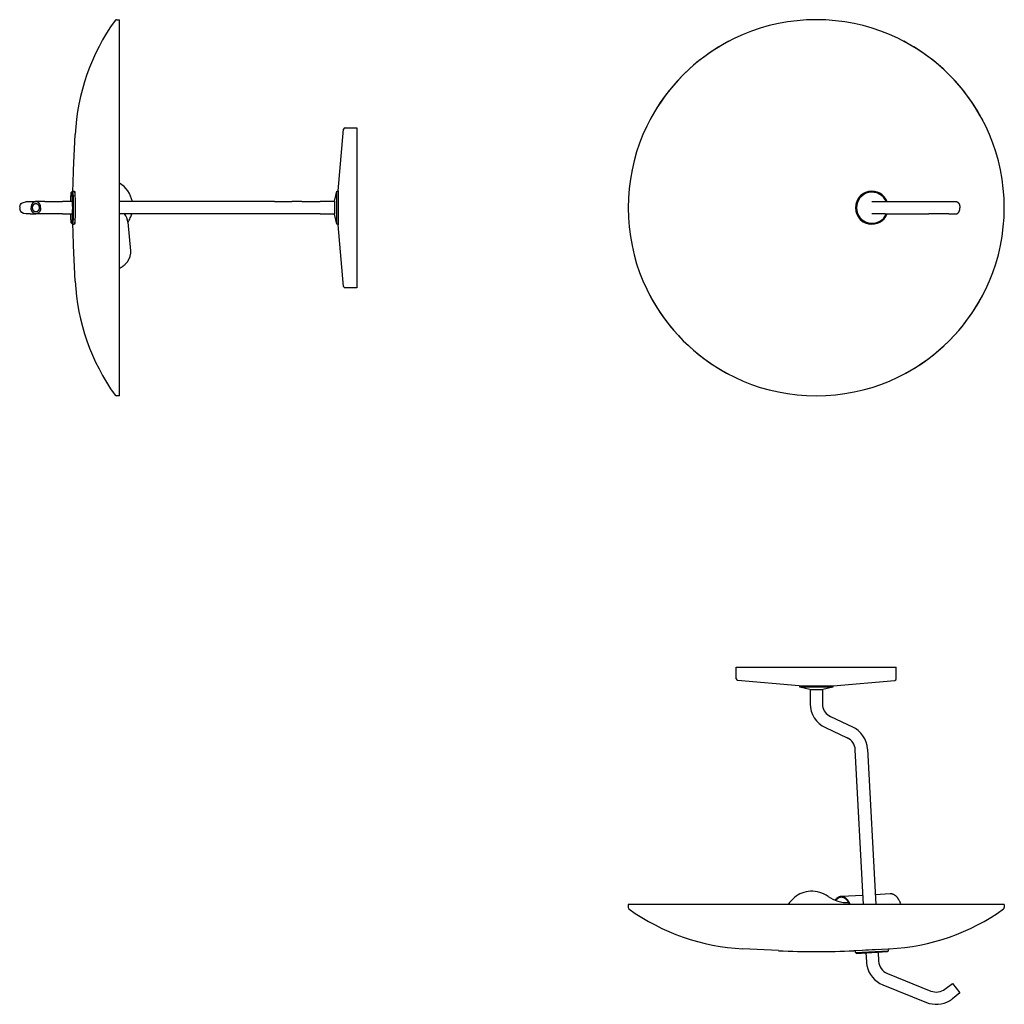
# Model space of a CAD drawing. Extents: x 0 to 1047, y 0 to 1047.
import ezdxf

# ---------------------------------------------------------------- set-up
doc = ezdxf.new("R2010")
doc.units = 0
doc.header["$MEASUREMENT"] = 0
doc.layers.add('MAKE2D$VISIBLE$LINES', color=254, linetype='CONTINUOUS')

msp = doc.modelspace()

# ---------------------------------------------------------------- linework, layer by layer
at = {"layer": 'MAKE2D$VISIBLE$LINES'}
for p, q in [((103.1, 1047.2), (106, 1047.2)), ((106, 647.2), (106, 1047.2)), ((346, 932.2), (358.7, 932.2)), ((358.7, 932.2), (358.7, 851.2)), ((57.1, 887.2), (59.1, 925.2)), ((338.7, 865.2), (344.5, 930.8)), ((55.1, 863.7), (56, 864.7)), ((56.1, 864.7), (58.1, 864.7)), ((58.7, 859.7), (58.8, 860.2)), ((334.7, 854.2), (337.2, 864.7)), ((337.2, 864.7), (338.7, 864.7)), ((337.2, 864.5), (337.2, 864.7)), ((338.7, 865.2), (338.7, 829.2)), ((6.5, 853.7), (11.1, 853.7)), ((11.1, 853.7), (17.2, 853.7)), ((26.8, 853.7), (17.2, 853.7)), ((26.8, 853.7), (45.6, 853.7)), ((55.2, 853.7), (45.6, 853.7)), ((59, 853.7), (58.9, 853.7)), ((271, 853.7), (106, 853.7)), ((271, 853.7), (289.4, 853.7)), ((300.2, 853.7), (289.4, 853.7)), ((300.2, 853.7), (319.7, 853.7)), ((334.7, 853.7), (319.7, 853.7)), ((334.7, 854.1), (334.7, 840.2)), ((358.7, 851.2), (358.7, 847.2)), ((890.1, 853.7), (890.1, 853.7)), ((906.2, 853.7), (907, 853.7)), ((907, 853.7), (920.4, 853.7)), ((920.4, 853.7), (966.8, 853.7)), ((966.8, 853.7), (988.1, 853.7)), ((988.1, 853.7), (996, 853.7)), ((11.1, 840.7), (17.2, 840.7)), ((26.8, 840.7), (17.2, 840.7)), ((45.6, 840.7), (26.8, 840.7)), ((45.6, 840.7), (55.2, 840.7)), ((58.9, 840.7), (59, 840.7)), ((271, 840.7), (106, 840.7)), ((289.4, 840.7), (271, 840.7)), ((300.2, 840.7), (289.4, 840.7)), ((319.7, 840.7), (300.2, 840.7)), ((319.7, 840.7), (334.7, 840.7)), ((337.2, 829.7), (334.7, 840.2)), ((358.7, 847.2), (358.7, 843.2)), ((358.7, 843.2), (358.7, 762.2)), ((907, 840.7), (906.2, 840.7)), ((920.4, 840.7), (907, 840.7)), ((920.4, 840.7), (966.8, 840.7)), ((988.1, 840.7), (966.8, 840.7)), ((988.1, 840.7), (996, 840.7)), ((56, 829.7), (55.1, 830.7)), ((56.1, 829.7), (58.1, 829.7)), ((58.8, 834.2), (58.7, 834.7)), ((114.9, 831.7), (117.7, 801.5)), ((337.2, 829.7), (337.2, 829.7)), ((338.7, 829.7), (337.2, 829.7)), ((344.5, 763.6), (338.7, 829.2)), ((59.1, 769.2), (57.1, 807.2)), ((358.7, 762.2), (346, 762.2)), ((106, 647.2), (103.1, 647.2)), ((762.2, 346), (762.2, 358.7)), ((762.2, 358.7), (847.2, 358.7)), ((847.2, 358.7), (932.1, 358.7)), ((932.1, 358.7), (932.2, 358.7)), ((932.2, 350.7), (932.2, 358.7)), ((932.2, 346), (932.2, 350.7)), ((829.2, 338.7), (763.6, 344.5)), ((829.2, 338.7), (847.2, 338.7)), ((829.7, 337.2), (829.7, 338.7)), ((840.2, 334.7), (829.7, 337.2)), ((850.1, 337.2), (829.7, 337.2)), ((847.2, 338.7), (865.2, 338.7)), ((864.7, 337.2), (854.2, 334.7)), ((864.7, 338.7), (864.7, 337.2)), ((864.7, 337.2), (864.7, 337.2)), ((865.2, 338.7), (930.8, 344.5)), ((840.2, 334.7), (848.4, 334.7)), ((840.7, 334.7), (840.7, 319.7)), ((848.4, 334.7), (854.2, 334.7)), ((853.7, 334.7), (853.7, 319.7)), ((862.4, 306.1), (885.6, 295.2)), ((856.9, 294.3), (880.1, 283.5)), ((897.3, 106), (888.7, 270.7)), ((901.7, 271.3), (910.4, 106)), ((873.7, 115), (896.8, 116.2)), ((909.8, 116.9), (925.9, 117.7)), ((647.2, 106), (647.2, 103.1)), ((847.2, 106), (647.2, 106)), ((1047.2, 106), (847.2, 106)), ((1047.2, 106), (1047.2, 103.1)), ((807.2, 57.1), (769.2, 59.1)), ((887.2, 57.1), (888.9, 57.2)), ((888.9, 57.2), (923.8, 59)), ((889, 55.2), (888.9, 57.2)), ((889, 55.2), (924, 57)), ((889, 55.2), (889, 55.2)), ((890.1, 54.2), (889, 55.2)), ((890.1, 54.2), (923, 56)), ((899.9, 57.9), (912.9, 58.5)), ((899.9, 57.9), (899.9, 57.7)), ((900, 54.8), (900.5, 45.3)), ((912.9, 58.5), (912.9, 58.4)), ((913, 55.4), (913.5, 45.9)), ((924, 57), (923, 56)), ((923.8, 59), (925.2, 59.1)), ((924, 57), (923.8, 59)), ((922.9, 32.8), (969.2, 14.1)), ((984.1, 16.2), (992, 22.3)), ((992, 22.3), (1000, 12.1)), ((918, 20.8), (964.4, 2)), ((1000, 12.1), (992.1, 5.9))]:
    msp.add_line(p, q, dxfattribs=at)
for points in [[(54.3, 853.7), (54.4, 855.7), (54.4, 857.7), (54.5, 859.6), (54.6, 861), (54.7, 862.2), (54.8, 862.7), (54.8, 862.9), (54.9, 863.1), (54.9, 863.2), (54.9, 863.3), (54.9, 863.4), (54.9, 863.4), (54.9, 863.5), (55, 863.5), (55, 863.5), (55, 863.6), (55, 863.6), (55, 863.6), (55, 863.6), (55, 863.6), (55, 863.6), (55, 863.6), (55, 863.6), (55, 863.6), (55, 863.7), (55, 863.7), (55, 863.7), (55, 863.7), (55, 863.7), (55, 863.7), (55, 863.7), (55, 863.7), (55, 863.7), (55, 863.7), (55, 863.7), (55, 863.7), (55.1, 863.7), (55.1, 863.7), (55.1, 863.7), (55.1, 863.7), (55.1, 863.7), (55.1, 863.7), (55.1, 863.7), (55.1, 863.7), (55.1, 863.7), (55.1, 863.7), (55.1, 863.7), (55.1, 863.7), (55.1, 863.7), (55.1, 863.7), (55.1, 863.7), (55.1, 863.7), (55.1, 863.7), (55.1, 863.7), (55.1, 863.7), (55.1, 863.7), (55.1, 863.7), (55.1, 863.7), (55.1, 863.7), (55.1, 863.7), (55.1, 863.7), (55.1, 863.7), (55.1, 863.7), (55.1, 863.7), (55.1, 863.7), (55.1, 863.7), (55.1, 863.7), (55.1, 863.7), (55.1, 863.7), (55.1, 863.7), (55.1, 863.7), (55.1, 863.7), (55.1, 863.7), (55.1, 863.7), (55.1, 863.7), (55.1, 863.7), (55.1, 863.7), (55.1, 863.7), (55.1, 863.7), (55.1, 863.7), (55.1, 863.7), (55.1, 863.7), (55.1, 863.7), (55.1, 863.7), (55.1, 863.7), (55.1, 863.7), (55.1, 863.7), (55.1, 863.7), (55.1, 863.7), (55.1, 863.7), (55.1, 863.7), (55.1, 863.7), (55.1, 863.7), (55.1, 863.7), (55.1, 863.7), (55.1, 863.7), (55.1, 863.7), (55.1, 863.7), (55.1, 863.7), (55.1, 863.7), (55.1, 863.7), (55.1, 863.7), (55.1, 863.7), (55.1, 863.7), (55.1, 863.7), (55.1, 863.7), (55.1, 863.7), (55.2, 863.7), (55.2, 863.7), (55.2, 863.7), (55.2, 863.7), (55.2, 863.7), (55.2, 863.6), (55.2, 863.6), (55.2, 863.6), (55.2, 863.6), (55.2, 863.6), (55.2, 863.6), (55.2, 863.6), (55.2, 863.6), (55.2, 863.6), (55.2, 863.6), (55.2, 863.6), (55.2, 863.5), (55.3, 863.4), (55.3, 863.3), (55.3, 863.3), (55.3, 863.2), (55.3, 863), (55.4, 862.4), (55.5, 861.7), (55.6, 860), (55.7, 858.9), (55.8, 856.6), (55.9, 853.6), (55.9, 850.4), (56, 847.2), (55.9, 844), (55.9, 840.8), (55.8, 837.9), (55.7, 835.5), (55.6, 833.6), (55.5, 832.7), (55.4, 832), (55.4, 831.7), (55.3, 831.5), (55.3, 831.3), (55.3, 831.2), (55.3, 831.1), (55.2, 831), (55.2, 830.9), (55.2, 830.9), (55.2, 830.9), (55.2, 830.9), (55.2, 830.8), (55.2, 830.8), (55.2, 830.8), (55.2, 830.8), (55.2, 830.8), (55.2, 830.8), (55.2, 830.8), (55.2, 830.8), (55.2, 830.8), (55.2, 830.8), (55.2, 830.8), (55.1, 830.7), (55.1, 830.7), (55.1, 830.7), (55.1, 830.7), (55.1, 830.7), (55.1, 830.7), (55.1, 830.7), (55.1, 830.7), (55.1, 830.7), (55.1, 830.7), (55.1, 830.7), (55.1, 830.7), (55.1, 830.7), (55.1, 830.7), (55.1, 830.7), (55.1, 830.7), (55.1, 830.7), (55.1, 830.7), (55.1, 830.7), (55.1, 830.7), (55.1, 830.7), (55.1, 830.7), (55.1, 830.7), (55.1, 830.7), (55.1, 830.7), (55.1, 830.7), (55.1, 830.7), (55.1, 830.7), (55.1, 830.7), (55.1, 830.7), (55.1, 830.7), (55.1, 830.7), (55.1, 830.7), (55.1, 830.7), (55.1, 830.7), (55.1, 830.7), (55.1, 830.7), (55.1, 830.7), (55.1, 830.7), (55.1, 830.7), (55.1, 830.7), (55.1, 830.7), (55.1, 830.7), (55.1, 830.7), (55.1, 830.7), (55.1, 830.7), (55.1, 830.7), (55.1, 830.7), (55.1, 830.7), (55.1, 830.7), (55.1, 830.7), (55.1, 830.7), (55.1, 830.7), (55.1, 830.7), (55.1, 830.7), (55.1, 830.7), (55.1, 830.7), (55, 830.7), (55, 830.7), (55, 830.7), (55, 830.7), (55, 830.7), (55, 830.7), (55, 830.7), (55, 830.7), (55, 830.7), (55, 830.8), (55, 830.8), (55, 830.8), (55, 830.8), (55, 830.8), (55, 830.8), (55, 830.8), (55, 830.8), (55, 830.8), (55, 830.8), (55, 830.8), (55, 830.8), (55, 830.8), (55, 830.8), (55, 830.8), (55, 830.8), (55, 830.8), (54.9, 831), (54.9, 831.1), (54.9, 831.1), (54.9, 831.1), (54.9, 831.2), (54.9, 831.4), (54.8, 831.8), (54.8, 832), (54.7, 832.7), (54.6, 833.4), (54.5, 834.9), (54.4, 836.7), (54.4, 838.7), (54.3, 840.7)], [(56.1, 864.7), (56.1, 864.7), (56.1, 864.7), (56.1, 864.7), (56.1, 864.7), (56.1, 864.7), (56.1, 864.7), (56.1, 864.7), (56.1, 864.7), (56.1, 864.7), (56.1, 864.7), (56.1, 864.7), (56.2, 864.7), (56.2, 864.7), (56.2, 864.7), (56.2, 864.7), (56.2, 864.6), (56.2, 864.6), (56.2, 864.6), (56.2, 864.6), (56.2, 864.6), (56.2, 864.6), (56.2, 864.6), (56.2, 864.6), (56.2, 864.5), (56.2, 864.5), (56.2, 864.5), (56.3, 864.4), (56.3, 864.3), (56.3, 864.3), (56.3, 864.1), (56.3, 864), (56.4, 863.8), (56.4, 863.5), (56.5, 862.8), (56.6, 861.9), (56.7, 859.6), (56.9, 856.8), (56.9, 853.7), (57, 850.4), (57, 847.2), (57, 844), (56.9, 840.8), (56.9, 837.6), (56.7, 834.8), (56.6, 832.6), (56.5, 831.7), (56.4, 830.9), (56.4, 830.6), (56.3, 830.4), (56.3, 830.3), (56.3, 830.2), (56.3, 830.1), (56.3, 830), (56.2, 830), (56.2, 829.9), (56.2, 829.9), (56.2, 829.9), (56.2, 829.8), (56.2, 829.8), (56.2, 829.8), (56.2, 829.8), (56.2, 829.8), (56.2, 829.8), (56.2, 829.8), (56.2, 829.8), (56.2, 829.8), (56.2, 829.8), (56.2, 829.8), (56.1, 829.7), (56.1, 829.7), (56.1, 829.7), (56.1, 829.7), (56.1, 829.7), (56.1, 829.7), (56.1, 829.7), (56.1, 829.7), (56.1, 829.7), (56.1, 829.7), (56.1, 829.7), (56.1, 829.7)], [(58.1, 864.7), (58.1, 864.7), (58.1, 864.7), (58.1, 864.7), (58.1, 864.7), (58.1, 864.7), (58.1, 864.7), (58.1, 864.7), (58.1, 864.7), (58.1, 864.7), (58.1, 864.7), (58.1, 864.7), (58.1, 864.7), (58.2, 864.7), (58.2, 864.7), (58.2, 864.7), (58.2, 864.6), (58.2, 864.6), (58.2, 864.6), (58.2, 864.6), (58.2, 864.6), (58.2, 864.6), (58.2, 864.6), (58.2, 864.6), (58.2, 864.5), (58.2, 864.5), (58.2, 864.5), (58.3, 864.4), (58.3, 864.3), (58.3, 864.3), (58.3, 864.1), (58.3, 864), (58.4, 863.8), (58.4, 863.5), (58.5, 862.8), (58.6, 861.9), (58.7, 859.6), (58.9, 856.8), (58.9, 853.7), (59, 850.4), (59, 847.2), (59, 844), (58.9, 840.8), (58.9, 837.6), (58.7, 834.8), (58.6, 832.6), (58.5, 831.7), (58.4, 830.9), (58.4, 830.6), (58.3, 830.4), (58.3, 830.3), (58.3, 830.2), (58.3, 830.1), (58.3, 830), (58.2, 830), (58.2, 829.9), (58.2, 829.9), (58.2, 829.9), (58.2, 829.8), (58.2, 829.8), (58.2, 829.8), (58.2, 829.8), (58.2, 829.8), (58.2, 829.8), (58.2, 829.8), (58.2, 829.8), (58.2, 829.8), (58.2, 829.8), (58.1, 829.8), (58.1, 829.7), (58.1, 829.7), (58.1, 829.7), (58.1, 829.7), (58.1, 829.7), (58.1, 829.7), (58.1, 829.7), (58.1, 829.7), (58.1, 829.7), (58.1, 829.7), (58.1, 829.7), (58.1, 829.7)], [(58.2, 864.7), (58.2, 864.7), (58.2, 864.7), (58.2, 864.7), (58.2, 864.7), (58.2, 864.7), (58.2, 864.7), (58.2, 864.7), (58.2, 864.7), (58.2, 864.7), (58.2, 864.7), (58.2, 864.7), (58.2, 864.7), (58.2, 864.7), (58.2, 864.7), (58.2, 864.7), (58.2, 864.7), (58.2, 864.7), (58.2, 864.7), (58.2, 864.7), (58.2, 864.7), (58.2, 864.7), (58.2, 864.7), (58.2, 864.7), (58.3, 864.7), (58.3, 864.7), (58.3, 864.7), (58.3, 864.7), (58.3, 864.7), (58.3, 864.7), (58.3, 864.7), (58.3, 864.7), (58.3, 864.7), (58.3, 864.7), (58.3, 864.7), (58.3, 864.7), (58.3, 864.7), (58.3, 864.7), (58.3, 864.7), (58.3, 864.7), (58.3, 864.7), (58.3, 864.7), (58.3, 864.7), (58.3, 864.6), (58.3, 864.6), (58.3, 864.6), (58.3, 864.6), (58.3, 864.6), (58.3, 864.6), (58.3, 864.6), (58.3, 864.6), (58.3, 864.6), (58.3, 864.5), (58.4, 864.5), (58.4, 864.4), (58.4, 864.4), (58.4, 864.3), (58.4, 864.2), (58.5, 864), (58.5, 863.9), (58.5, 863.4), (58.6, 862.8), (58.7, 861.2), (58.8, 859.3), (58.9, 856.9), (58.9, 854.3), (59, 851.7)], [(337.2, 829.7), (337.2, 829.7), (337.2, 829.7), (337.2, 864.5)], [(22.3, 847.2), (22.3, 847.4), (22.3, 847.5), (22.3, 847.6), (22.3, 847.8), (22.3, 847.9), (22.3, 848.1), (22.3, 848.2), (22.3, 848.4), (22.2, 848.5), (22.2, 848.7), (22.2, 848.9), (22.1, 849), (22.1, 849.2), (22.1, 849.3), (22, 849.5), (22, 849.6), (21.9, 849.8), (21.9, 849.9), (21.8, 850.1), (21.8, 850.2), (21.7, 850.3), (21.6, 850.5), (21.6, 850.6), (21.5, 850.8), (21.4, 850.9), (21.4, 851), (21.3, 851.2), (21.2, 851.3), (21.1, 851.4), (21, 851.6), (20.9, 851.7), (20.8, 851.8), (20.7, 851.9), (20.6, 852), (20.5, 852.2), (20.4, 852.3), (20.3, 852.4), (20.2, 852.5), (20.1, 852.6), (20, 852.7), (19.9, 852.7), (19.8, 852.8), (19.7, 852.9), (19.6, 853), (19.5, 853.1), (19.3, 853.1), (19.2, 853.2), (19.1, 853.3), (19, 853.3), (18.9, 853.4), (18.7, 853.4), (18.6, 853.5), (18.5, 853.5), (18.4, 853.5), (18.3, 853.6), (18.1, 853.6), (18, 853.6), (17.9, 853.7), (17.8, 853.7), (17.7, 853.7), (17.6, 853.7), (17.4, 853.7), (17.3, 853.7), (17.2, 853.7), (17.1, 853.7), (17, 853.7), (16.9, 853.7), (16.8, 853.7), (16.6, 853.7), (16.5, 853.7), (16.4, 853.6), (16.3, 853.6), (16.2, 853.6), (16, 853.5), (15.9, 853.5), (15.8, 853.5), (15.7, 853.4), (15.6, 853.4), (15.4, 853.3), (15.3, 853.3), (15.2, 853.2), (15.1, 853.1), (15, 853.1), (14.9, 853), (14.7, 852.9), (14.6, 852.8), (14.5, 852.7), (14.4, 852.7), (14.3, 852.6), (14.2, 852.5), (14.1, 852.4), (14, 852.3), (13.9, 852.2), (13.8, 852), (13.7, 851.9), (13.6, 851.8), (13.5, 851.7), (13.4, 851.6), (13.3, 851.4), (13.2, 851.3), (13.2, 851.2), (13.1, 851), (13, 850.9), (12.9, 850.8), (12.9, 850.6), (12.8, 850.5), (12.7, 850.3), (12.7, 850.2), (12.6, 850.1), (12.6, 849.9), (12.5, 849.8), (12.5, 849.6), (12.4, 849.5), (12.4, 849.3), (12.3, 849.2), (12.3, 849), (12.3, 848.9), (12.2, 848.7), (12.2, 848.5), (12.2, 848.4), (12.2, 848.2), (12.1, 848.1), (12.1, 847.9), (12.1, 847.8), (12.1, 847.6), (12.1, 847.5), (12.1, 847.4), (12.1, 847.2)], [(334.7, 854.2), (334.7, 854.2), (334.7, 854.2), (334.7, 854.2), (334.7, 854.2), (334.7, 854.2), (334.7, 854.2), (334.7, 854.2), (334.7, 854.2), (334.7, 854.1)], [(996, 853.7), (996, 853.7), (996.1, 853.7), (996.1, 853.7), (996.2, 853.7), (996.2, 853.7), (996.2, 853.7), (996.3, 853.7), (996.3, 853.7), (996.4, 853.7), (996.4, 853.7), (996.5, 853.7), (996.5, 853.7), (996.6, 853.6), (996.6, 853.6), (996.7, 853.6), (996.7, 853.6), (996.7, 853.6), (996.8, 853.6), (996.8, 853.6), (996.9, 853.5), (996.9, 853.5), (997, 853.5), (997, 853.5), (997.1, 853.5), (997.2, 853.4), (997.3, 853.4), (997.4, 853.3), (997.4, 853.3), (997.5, 853.2), (997.6, 853.1), (997.7, 853.1), (997.8, 853), (997.9, 852.9), (998, 852.8), (998.1, 852.7), (998.2, 852.7), (998.2, 852.6), (998.3, 852.5), (998.4, 852.4), (998.5, 852.3), (998.6, 852.2), (998.7, 852), (998.7, 851.9), (998.8, 851.8), (998.9, 851.7), (998.9, 851.6), (999, 851.4), (999.1, 851.3), (999.1, 851.2), (999.2, 851), (999.3, 850.9), (999.3, 850.8), (999.4, 850.6), (999.4, 850.5), (999.5, 850.3), (999.5, 850.2), (999.6, 850.1), (999.6, 849.9), (999.7, 849.6), (999.8, 849.3), (999.8, 849), (999.9, 848.7), (999.9, 848.4), (999.9, 848.1), (1000, 847.8), (1000, 847.5), (1000, 847.2)], [(22.3, 847.2), (22.3, 847.1), (22.3, 846.9), (22.3, 846.8), (22.3, 846.6), (22.3, 846.5), (22.3, 846.3), (22.3, 846.2), (22.3, 846), (22.2, 845.9), (22.2, 845.7), (22.2, 845.6), (22.1, 845.4), (22.1, 845.3), (22.1, 845.1), (22, 845), (22, 844.8), (21.9, 844.7), (21.9, 844.5), (21.8, 844.4), (21.8, 844.2), (21.7, 844.1), (21.6, 843.9), (21.6, 843.8), (21.5, 843.7), (21.4, 843.5), (21.4, 843.4), (21.3, 843.2), (21.2, 843.1), (21.1, 843), (21, 842.9), (20.9, 842.7), (20.8, 842.6), (20.7, 842.5), (20.6, 842.4), (20.5, 842.3), (20.4, 842.2), (20.3, 842.1), (20.2, 842), (20.1, 841.9), (20, 841.8), (19.9, 841.7), (19.8, 841.6), (19.7, 841.5), (19.6, 841.4), (19.5, 841.4), (19.3, 841.3), (19.2, 841.2), (19.1, 841.2), (19, 841.1), (18.9, 841.1), (18.7, 841), (18.6, 841), (18.5, 840.9), (18.4, 840.9), (18.3, 840.9), (18.1, 840.8), (18, 840.8), (17.9, 840.8), (17.8, 840.8), (17.7, 840.7), (17.6, 840.7), (17.4, 840.7), (17.3, 840.7), (17.2, 840.7), (17.1, 840.7), (17, 840.7), (16.9, 840.7), (16.8, 840.7), (16.6, 840.8), (16.5, 840.8), (16.4, 840.8), (16.3, 840.8), (16.2, 840.9), (16, 840.9), (15.9, 840.9), (15.8, 841), (15.7, 841), (15.6, 841.1), (15.4, 841.1), (15.3, 841.2), (15.2, 841.2), (15.1, 841.3), (15, 841.4), (14.9, 841.4), (14.7, 841.5), (14.6, 841.6), (14.5, 841.7), (14.4, 841.8), (14.3, 841.9), (14.2, 842), (14.1, 842.1), (14, 842.2), (13.9, 842.3), (13.8, 842.4), (13.7, 842.5), (13.6, 842.6), (13.5, 842.7), (13.4, 842.9), (13.3, 843), (13.2, 843.1), (13.2, 843.2), (13.1, 843.4), (13, 843.5), (12.9, 843.7), (12.9, 843.8), (12.8, 843.9), (12.7, 844.1), (12.7, 844.2), (12.6, 844.4), (12.6, 844.5), (12.5, 844.7), (12.5, 844.8), (12.4, 845), (12.4, 845.1), (12.3, 845.3), (12.3, 845.4), (12.3, 845.6), (12.2, 845.7), (12.2, 845.9), (12.2, 846), (12.2, 846.2), (12.1, 846.3), (12.1, 846.5), (12.1, 846.6), (12.1, 846.8), (12.1, 846.9), (12.1, 847.1), (12.1, 847.2)], [(59, 842.7), (58.9, 839.9), (58.9, 837.5), (58.8, 835.1), (58.7, 833.3), (58.6, 831.6), (58.5, 831), (58.5, 830.6), (58.5, 830.4), (58.4, 830.2), (58.4, 830.1), (58.4, 830.1), (58.4, 830), (58.4, 829.9), (58.3, 829.9), (58.3, 829.9), (58.3, 829.8), (58.3, 829.8), (58.3, 829.8), (58.3, 829.8), (58.3, 829.8), (58.3, 829.8), (58.3, 829.8), (58.3, 829.8), (58.3, 829.8), (58.3, 829.8), (58.3, 829.8), (58.3, 829.8), (58.3, 829.7), (58.3, 829.7), (58.3, 829.7), (58.3, 829.7), (58.3, 829.7), (58.3, 829.7), (58.3, 829.7), (58.3, 829.7), (58.3, 829.7), (58.3, 829.7), (58.3, 829.7), (58.3, 829.7), (58.3, 829.7), (58.3, 829.7), (58.3, 829.7), (58.2, 829.7), (58.2, 829.7), (58.2, 829.7), (58.2, 829.7), (58.2, 829.7), (58.2, 829.7), (58.2, 829.7), (58.2, 829.7), (58.2, 829.7), (58.2, 829.7), (58.2, 829.7), (58.2, 829.7), (58.2, 829.7), (58.2, 829.7), (58.2, 829.7), (58.2, 829.7), (58.2, 829.7), (58.2, 829.7), (58.2, 829.7), (58.2, 829.7), (58.2, 829.7), (58.2, 829.7), (58.2, 829.7), (58.2, 829.8)], [(996, 840.7), (996, 840.7), (996.1, 840.7), (996.1, 840.7), (996.2, 840.7), (996.2, 840.7), (996.2, 840.7), (996.3, 840.7), (996.3, 840.7), (996.4, 840.7), (996.4, 840.8), (996.5, 840.8), (996.5, 840.8), (996.6, 840.8), (996.6, 840.8), (996.7, 840.8), (996.7, 840.8), (996.7, 840.8), (996.8, 840.9), (996.8, 840.9), (996.9, 840.9), (996.9, 840.9), (997, 840.9), (997, 840.9), (997.1, 841), (997.2, 841), (997.3, 841.1), (997.4, 841.1), (997.4, 841.2), (997.5, 841.2), (997.6, 841.3), (997.7, 841.4), (997.8, 841.4), (997.9, 841.5), (998, 841.6), (998.1, 841.7), (998.2, 841.8), (998.2, 841.9), (998.3, 842), (998.4, 842.1), (998.5, 842.2), (998.6, 842.3), (998.7, 842.4), (998.7, 842.5), (998.8, 842.6), (998.9, 842.7), (998.9, 842.9), (999, 843), (999.1, 843.1), (999.1, 843.2), (999.2, 843.4), (999.3, 843.5), (999.3, 843.7), (999.4, 843.8), (999.4, 843.9), (999.5, 844.1), (999.5, 844.2), (999.6, 844.4), (999.6, 844.5), (999.7, 844.8), (999.8, 845.1), (999.8, 845.4), (999.9, 845.7), (999.9, 846), (999.9, 846.3), (1000, 846.6), (1000, 846.9), (1000, 847.2)], [(117.7, 801.5), (117.7, 800.9), (117.8, 800.4), (117.8, 799.8), (117.7, 799.3), (117.7, 798.7), (117.7, 798.2), (117.6, 797.6), (117.5, 797.1), (117.4, 796.6), (117.3, 796.2), (117.2, 795.7), (117.1, 795.3), (117, 794.8), (116.8, 794.4), (116.7, 794), (116.5, 793.5), (116.3, 793.1), (116.1, 792.7), (115.9, 792.2), (115.7, 791.8), (115.5, 791.4), (115.3, 791), (115, 790.6), (114.8, 790.2), (114.5, 789.8), (114.2, 789.4), (113.9, 789), (113.6, 788.6), (113.3, 788.3), (113, 787.9), (112.7, 787.5), (112.3, 787.2), (112, 786.8), (111.7, 786.5), (111.3, 786.2), (110.9, 785.9), (110.5, 785.5), (110.2, 785.2), (109.8, 784.9), (109.4, 784.6), (109, 784.4), (108.6, 784.1), (108.2, 783.8), (107.7, 783.6), (107.3, 783.3), (106.9, 783.1), (106.5, 782.9), (106, 782.7)], [(864.7, 337.2), (864.7, 337.2), (864.7, 337.2), (864.7, 337.2), (864.7, 337.2), (864.7, 337.2), (864.5, 337.2), (863.7, 337.2), (860.5, 337.2), (850.1, 337.2)], [(925.9, 117.7), (926.1, 117.8), (926.2, 117.8), (926.3, 117.8), (926.4, 117.8), (926.6, 117.8), (926.7, 117.7), (926.8, 117.7), (926.9, 117.7), (927, 117.7), (927.2, 117.7), (927.3, 117.7), (927.4, 117.7), (927.5, 117.6), (927.6, 117.6), (927.9, 117.6), (928.1, 117.5), (928.3, 117.4), (928.6, 117.4), (928.8, 117.3), (929, 117.2), (929.2, 117.1), (929.4, 117), (929.7, 116.9), (929.9, 116.8), (930.2, 116.6), (930.4, 116.5), (930.6, 116.3), (930.9, 116.1), (931.1, 116), (931.3, 115.8), (931.6, 115.6), (931.8, 115.4), (932, 115.2), (932.3, 114.9), (932.5, 114.7), (932.7, 114.5), (932.9, 114.2), (933.1, 114), (933.3, 113.7), (933.6, 113.4), (933.8, 113), (934.1, 112.7), (934.3, 112.3), (934.5, 111.9), (934.8, 111.6), (935, 111.2), (935.2, 110.7), (935.5, 110.3), (935.7, 109.8), (936, 109.2), (936.2, 108.7), (936.4, 108.2), (936.6, 107.6), (936.8, 107.1), (937, 106.5)], [(867.4, 110.5), (867.7, 111), (868, 111.3), (868.2, 111.7), (868.4, 111.9), (868.5, 112.1), (868.7, 112.3), (868.9, 112.5), (869.1, 112.7), (869.3, 112.9), (869.5, 113.1), (869.7, 113.3), (869.9, 113.5), (870.1, 113.6), (870.4, 113.8), (870.5, 113.9), (870.6, 114), (870.7, 114), (870.8, 114.1), (870.9, 114.2), (871, 114.2), (871.2, 114.3), (871.3, 114.4), (871.4, 114.4), (871.5, 114.5), (871.6, 114.5), (871.7, 114.6), (871.9, 114.6), (872, 114.7), (872.1, 114.7), (872.2, 114.8), (872.4, 114.8), (872.5, 114.8), (872.6, 114.9), (872.7, 114.9), (872.9, 114.9), (873, 114.9), (873.1, 115), (873.2, 115), (873.4, 115), (873.5, 115), (873.6, 115), (873.8, 115), (873.9, 115), (874, 115), (874.1, 115), (874.3, 115), (874.4, 115), (874.5, 115), (874.7, 115), (874.8, 114.9), (874.9, 114.9), (875.1, 114.9), (875.2, 114.9), (875.3, 114.8), (875.4, 114.8), (875.6, 114.8), (875.7, 114.7), (875.8, 114.7), (876, 114.6), (876.1, 114.6), (876.2, 114.5), (876.4, 114.5), (876.5, 114.4), (876.6, 114.3), (876.8, 114.3), (876.9, 114.2), (877, 114.1), (877.1, 114.1), (877.3, 114), (877.4, 113.9), (877.5, 113.8), (877.7, 113.7), (877.9, 113.6), (878.2, 113.4), (878.4, 113.2), (878.7, 112.9), (878.9, 112.7), (879.1, 112.5), (879.4, 112.2), (879.6, 112), (879.9, 111.7), (880.1, 111.4), (880.3, 111.1), (880.5, 110.9), (880.7, 110.5), (881, 110.2), (881.2, 109.9), (881.4, 109.6), (881.6, 109.3), (881.8, 108.9), (882.1, 108.2), (882.5, 107.5), (882.8, 106.8), (883.1, 106)], [(868, 110.3), (868.2, 110.6), (868.4, 110.9), (868.5, 111.1), (868.7, 111.4), (868.9, 111.6), (869.1, 111.8), (869.3, 112), (869.5, 112.2), (869.7, 112.4), (869.9, 112.5), (870.1, 112.7), (870.3, 112.9), (870.5, 113), (870.7, 113.2), (870.8, 113.2), (870.9, 113.3), (871, 113.4), (871.1, 113.4), (871.2, 113.5), (871.3, 113.6), (871.4, 113.6), (871.6, 113.7), (871.7, 113.7), (871.8, 113.8), (871.9, 113.8), (872, 113.9), (872.1, 113.9), (872.2, 113.9), (872.4, 114), (872.5, 114), (872.6, 114), (872.7, 114.1), (872.8, 114.1), (872.9, 114.1), (873.1, 114.1), (873.2, 114.2), (873.3, 114.2), (873.4, 114.2), (873.6, 114.2), (873.7, 114.2), (873.8, 114.2), (873.9, 114.2), (874, 114.2), (874.2, 114.2), (874.3, 114.2), (874.4, 114.2), (874.5, 114.2), (874.7, 114.2), (874.8, 114.1), (874.9, 114.1), (875, 114.1), (875.1, 114.1), (875.3, 114), (875.4, 114), (875.5, 114), (875.6, 113.9), (875.8, 113.9), (875.9, 113.9), (876, 113.8), (876.1, 113.8), (876.3, 113.7), (876.4, 113.7), (876.5, 113.6), (876.6, 113.5), (876.8, 113.5), (876.9, 113.4), (877, 113.3), (877.1, 113.3), (877.2, 113.2), (877.4, 113.1), (877.6, 112.9), (877.8, 112.8), (878.1, 112.6), (878.3, 112.4), (878.6, 112.2), (878.8, 112), (879, 111.8), (879.2, 111.5), (879.5, 111.3), (879.7, 111), (879.9, 110.8), (880.1, 110.5), (880.3, 110.2), (880.5, 109.9), (880.7, 109.6), (880.9, 109.3), (881.1, 109), (881.3, 108.7), (881.5, 108.4), (881.7, 108.1), (882, 107.4), (882.3, 106.7), (882.6, 106)]]:
    msp.add_lwpolyline(points, dxfattribs=at)
for points in [[(0.1, 848.2, -0.198912), (2.6, 852.4), (8.1, 853.7)], [(11.1, 840.7), (6.5, 840.7, -0.372206), (0.1, 846.2)]]:
    msp.add_lwpolyline(points, format="xyb", dxfattribs=at)
msp.add_lwpolyline([(13.7, 847.2), (13.7, 847.3), (13.7, 847.4), (13.7, 847.5), (13.7, 847.6), (13.7, 847.7), (13.7, 847.8), (13.7, 847.9), (13.7, 848), (13.7, 848.1), (13.8, 848.2), (13.8, 848.3), (13.8, 848.5), (13.8, 848.6), (13.9, 848.7), (13.9, 848.8), (13.9, 848.9), (14, 849), (14, 849.1), (14, 849.2), (14.1, 849.3), (14.1, 849.4), (14.2, 849.5), (14.2, 849.6), (14.2, 849.7), (14.3, 849.8), (14.3, 849.9), (14.4, 850), (14.5, 850), (14.5, 850.1), (14.6, 850.2), (14.6, 850.3), (14.7, 850.4), (14.8, 850.5), (14.8, 850.6), (14.9, 850.6), (15, 850.7), (15.1, 850.8), (15.1, 850.8), (15.2, 850.9), (15.3, 851), (15.4, 851), (15.4, 851.1), (15.5, 851.2), (15.6, 851.2), (15.7, 851.3), (15.7, 851.3), (15.8, 851.4), (15.9, 851.4), (16, 851.4), (16.1, 851.5), (16.2, 851.5), (16.2, 851.5), (16.3, 851.6), (16.4, 851.6), (16.5, 851.6), (16.6, 851.6), (16.7, 851.7), (16.7, 851.7), (16.8, 851.7), (16.9, 851.7), (17, 851.7), (17.1, 851.7), (17.1, 851.7), (17.2, 851.7), (17.3, 851.7), (17.4, 851.7), (17.5, 851.7), (17.5, 851.7), (17.6, 851.7), (17.7, 851.7), (17.8, 851.7), (17.9, 851.6), (17.9, 851.6), (18, 851.6), (18.1, 851.6), (18.2, 851.5), (18.3, 851.5), (18.4, 851.5), (18.4, 851.4), (18.5, 851.4), (18.6, 851.4), (18.7, 851.3), (18.8, 851.3), (18.8, 851.2), (18.9, 851.2), (19, 851.1), (19.1, 851), (19.2, 851), (19.2, 850.9), (19.3, 850.8), (19.4, 850.8), (19.4, 850.7), (19.5, 850.6), (19.6, 850.6), (19.7, 850.5), (19.7, 850.4), (19.8, 850.3), (19.8, 850.2), (19.9, 850.1), (20, 850), (20, 850), (20.1, 849.9), (20.1, 849.8), (20.2, 849.7), (20.2, 849.6), (20.3, 849.5), (20.3, 849.4), (20.4, 849.3), (20.4, 849.2), (20.4, 849.1), (20.5, 849), (20.5, 848.9), (20.5, 848.8), (20.6, 848.7), (20.6, 848.6), (20.6, 848.5), (20.6, 848.3), (20.7, 848.2), (20.7, 848.1), (20.7, 848), (20.7, 847.9), (20.7, 847.8), (20.7, 847.7), (20.7, 847.6), (20.8, 847.5), (20.8, 847.4), (20.8, 847.3), (20.8, 847.2), (20.8, 847.1), (20.8, 847), (20.8, 846.9), (20.7, 846.8), (20.7, 846.7), (20.7, 846.6), (20.7, 846.5), (20.7, 846.4), (20.7, 846.3), (20.7, 846.2), (20.6, 846.1), (20.6, 846), (20.6, 845.9), (20.6, 845.8), (20.5, 845.7), (20.5, 845.6), (20.5, 845.5), (20.4, 845.4), (20.4, 845.2), (20.4, 845.1), (20.3, 845), (20.3, 844.9), (20.2, 844.8), (20.2, 844.8), (20.1, 844.7), (20.1, 844.6), (20, 844.5), (20, 844.4), (19.9, 844.3), (19.8, 844.2), (19.8, 844.1), (19.7, 844), (19.7, 844), (19.6, 843.9), (19.5, 843.8), (19.4, 843.7), (19.4, 843.6), (19.3, 843.6), (19.2, 843.5), (19.2, 843.4), (19.1, 843.4), (19, 843.3), (18.9, 843.3), (18.8, 843.2), (18.8, 843.2), (18.7, 843.1), (18.6, 843.1), (18.5, 843), (18.4, 843), (18.4, 843), (18.3, 842.9), (18.2, 842.9), (18.1, 842.9), (18, 842.8), (17.9, 842.8), (17.9, 842.8), (17.8, 842.8), (17.7, 842.8), (17.6, 842.7), (17.5, 842.7), (17.5, 842.7), (17.4, 842.7), (17.3, 842.7), (17.2, 842.7), (17.1, 842.7), (17.1, 842.7), (17, 842.7), (16.9, 842.7), (16.8, 842.7), (16.7, 842.8), (16.7, 842.8), (16.6, 842.8), (16.5, 842.8), (16.4, 842.8), (16.3, 842.9), (16.2, 842.9), (16.2, 842.9), (16.1, 843), (16, 843), (15.9, 843), (15.8, 843.1), (15.7, 843.1), (15.7, 843.2), (15.6, 843.2), (15.5, 843.3), (15.4, 843.3), (15.4, 843.4), (15.3, 843.4), (15.2, 843.5), (15.1, 843.6), (15.1, 843.6), (15, 843.7), (14.9, 843.8), (14.8, 843.9), (14.8, 844), (14.7, 844), (14.6, 844.1), (14.6, 844.2), (14.5, 844.3), (14.5, 844.4), (14.4, 844.5), (14.3, 844.6), (14.3, 844.7), (14.2, 844.8), (14.2, 844.8), (14.2, 844.9), (14.1, 845), (14.1, 845.1), (14, 845.2), (14, 845.4), (14, 845.5), (13.9, 845.6), (13.9, 845.7), (13.9, 845.8), (13.8, 845.9), (13.8, 846), (13.8, 846.1), (13.8, 846.2), (13.7, 846.3), (13.7, 846.4), (13.7, 846.5), (13.7, 846.6), (13.7, 846.7), (13.7, 846.8), (13.7, 846.9), (13.7, 847), (13.7, 847.1)], close=True, dxfattribs=at)
for centre, radius, start, end in [((287.9, 913.2), 229.2, 144.4653, 177), ((103.1, 1045.2), 2, 90, 144.4653), ((847.2, 847.2), 200, 90, 270), ((847.2, 847.2), 200, 270, 90), ((847.2, 847.2), 200, 117.7039, 152.2961), ((847.2, 847.2), 200, 27.7039, 62.2961), ((346, 930.7), 1.5, 90, 174.8827), ((820.8, 847.2), 764.8, 177, 178.6888), ((91.3, 848.4), 29, 10.5887, 59.5604), ((906.4, 847.2), 17.5, 90.3309, 180.039), ((906.5, 847.2), 17.5, 21.7465, 180.0864), ((906.4, 847.2), 17.5, 97.1392, 163.4052), ((906.5, 847.2), 16.5, 23.1469, 180.0835), ((6.5, 847.2), 6.5, 171.4041, 180), ((6.5, 847.2), 6.5, 180, 188.5959), ((98, 830.1), 17.1, 5.4385, 38.448), ((91.3, 848.4), 29, 335.4251, 344.6617), ((906.4, 847.2), 17.5, 179.961, 269.6691), ((906.5, 847.2), 17.5, 179.9136, 338.2535), ((906.4, 847.2), 17.5, 196.5947, 262.861), ((906.5, 847.2), 16.5, 179.9163, 336.8532), ((820.8, 847.2), 764.8, 181.3112, 183), ((91.3, 848.4), 29, 324.5197, 335.4252), ((287.9, 781.2), 229.2, 183, 215.5347), ((346, 763.7), 1.5, 185.1173, 270), ((847.2, 847.2), 200, 207.7039, 242.2961), ((847.2, 847.2), 200, 297.7039, 332.2961), ((103.1, 649.2), 2, 215.5347, 270), ((763.7, 346), 1.5, 180, 264.8827), ((930.7, 346), 1.5, 275.1173, 360), ((868.7, 319.7), 28, 180, 245), ((868.7, 319.7), 15, 180, 188.3535), ((868.7, 319.7), 15, 188.3535, 245), ((873.7, 269.9), 28, 3, 65), ((873.7, 269.9), 15, 3, 65), ((842.5, 91.3), 29, 93, 129.5293), ((842.5, 91.3), 29, 53.5927, 93), ((842.5, 91.3), 29, 129.5293, 149.5604), ((880.8, 144.9), 36.8, 235.0938, 271.335), ((905.7, 96.2), 32.9, 17.368, 18.2066), ((649.2, 103.1), 2, 180, 234.4653), ((781.2, 287.9), 229.2, 234.4653, 267), ((913.2, 287.9), 229.2, 273, 305.5347), ((1045.2, 103.1), 2, 305.5347, 0), ((847.2, 820.8), 764.8, 267, 270), ((847.2, 820.8), 764.8, 270, 273), ((928.5, 46.7), 28, 183, 191.3535), ((928.5, 46.7), 15, 183, 183.4816), ((928.5, 46.7), 15, 183.4816, 248), ((928.5, 46.7), 28, 191.3535, 248), ((974.9, 28), 15, 248, 308), ((974.9, 28), 28, 248, 300.2643), ((974.9, 28), 28, 300.2643, 308)]:
    msp.add_arc(centre, radius, start, end, dxfattribs=at)

doc.saveas('drawing.dxf')
